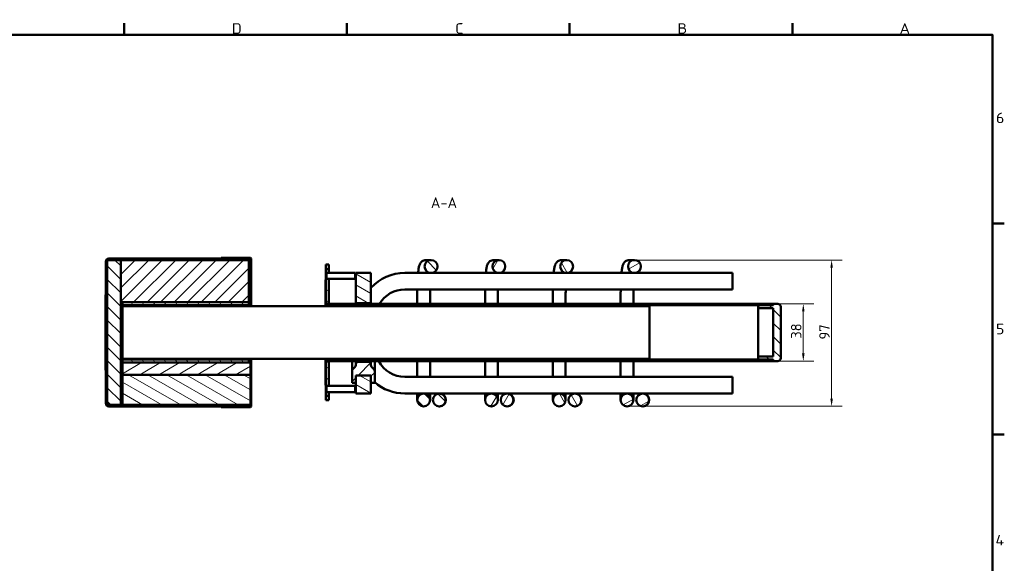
# Model space of a CAD drawing. Header units: millimetres. Extents: x 17 to 1184, y 7 to 835.
# Tile 7 of 7: x 527 to 1181, y 475 to 835. Entities that reach past the tile are written whole.
import ezdxf

# ---------------------------------------------------------------- set-up
doc = ezdxf.new("R2010")
doc.units = ezdxf.units.MM
doc.header["$LTSCALE"] = 2
for name, color, linetype, lineweight in [('Bemaßung', 7, 'Continuous', 15), ('Rahmen', 7, 'Continuous', 50), ('Schraffur', 7, 'Continuous', 18), ('Sichtbar', 7, 'Continuous', 50), ('Symbol', 7, 'Continuous', 18)]:
    doc.layers.add(name, color=color, linetype=linetype, lineweight=lineweight)
doc.styles.add('Notiztext (DIN)', font='isocpeur.ttf')
doc.styles.add('PohlCon Text gedehnt 110%', font='isocpeur.ttf', dxfattribs={"width": 1.1})
doc.styles.add('PohlCon Text normal (DIN)', font='isocpeur.ttf')
doc.dimstyles.new('POHLCON (DIN)', dxfattribs={"dimscale": 2, "dimtxt": 3.5, "dimasz": 2.55, "dimexe": 3.5, "dimexo": 1.1, "dimgap": 0.6, "dimtad": 1, "dimrnd": 1e-08, "dimtxsty": 'PohlCon Text normal (DIN)', "dimcen": 0.09, "dimdle": 10, "dimclrd": 256, "dimclre": 256, "dimclrt": 256, "dimadec": 1, "dimazin": 2, "dimtfac": 0.771429, "dimtmove": 0, "dimatfit": 3, "dimfxl": 1, "dimtolj": 1, "dimlwd": -1, "dimlwe": -1, "dimarcsym": 0})
pattern_1 = [(45, (0, 0), (-4.490128, 4.490128), [])]
pattern_2 = [(135.0002, (0, 0), (-4.49011, -4.490145), [])]
pattern_3 = [(60, (0, 0), (-5.49926, 3.175002), [])]
pattern_4 = [(120.0002, (0, 0), (-5.49925, -3.175017), [])]
pattern_5 = [(30, (0, 0), (-3.175002, 5.49926), [])]
pattern_6 = [(150.00025, (0, 0), (-3.174976, -5.499275), [])]

# ---------------------------------------------------------------- blocks, each defined once
blk = doc.blocks.new('Ränder Vorgaberahmen')
at = {"layer": 'Rahmen'}
for p, q in [((298.25, 412.5), (298.25, 416.4)), ((372.19, 412.5), (372.19, 416.4)), ((446.12, 412.5), (446.12, 416.4)), ((520.06, 412.5), (520.06, 416.4)), ((586.5, 350), (590.4, 350)), ((586.5, 280), (590.4, 280))]:
    blk.add_line(p, q, dxfattribs=at)
at = {"layer": 'Rahmen', "flags": 128}
blk.add_lwpolyline([(12.5, 7.5), (12.5, 412.5), (586.5, 412.5), (586.5, 7.5), (12.5, 7.5)], dxfattribs=at)
at = {"layer": 'Symbol', "char_height": 3.5, "attachment_point": 7, "style": 'PohlCon Text gedehnt 110%'}
for s, insert in [('D', (334.01, 412.9)), ('C', (408.14, 412.9)), ('B', (481.89, 412.9)), ('A', (555.63, 412.9)), ('6', (587.63, 383.25)), ('5', (587.63, 313.25)), ('4', (587.45, 243.25))]:
    blk.add_mtext(s, dxfattribs=dict(at, insert=insert))
blk = doc.blocks.new('*D19')
at = {"layer": 'Bemaßung', "transparency": 16777216}
for p, q in [((937.52, 675.72), (1073.17, 675.72)), ((1066.17, 583.82), (1066.17, 670.62)), ((932.58, 578.72), (1073.17, 578.72))]:
    blk.add_line(p, q, dxfattribs=at)
for points in [[(1065.32, 670.62), (1067.02, 670.62), (1066.17, 675.72)], [(1065.32, 583.82), (1067.02, 583.82), (1066.17, 578.72)]]:
    blk.add_solid(points, dxfattribs=at)
at = {"layer": 'Defpoints', "color": 0, "transparency": 16777216}
for p in [(935.32, 675.72), (1066.17, 675.72), (930.38, 578.72)]:
    blk.add_point(p, dxfattribs=at)
at = {"layer": 'Bemaßung', "transparency": 16777216, "insert": (1057.97, 623.02), "char_height": 7, "attachment_point": 1, "rotation": 90, "style": 'PohlCon Text normal (DIN)'}
blk.add_mtext('\\A1;97', dxfattribs=at)
blk = doc.blocks.new('*D20')
at = {"layer": 'Bemaßung', "transparency": 16777216}
for p, q in [((1029.58, 646.72), (1054.38, 646.72)), ((1047.38, 613.82), (1047.38, 641.62)), ((1029.58, 608.72), (1054.38, 608.72))]:
    blk.add_line(p, q, dxfattribs=at)
for points in [[(1046.53, 641.62), (1048.23, 641.62), (1047.38, 646.72)], [(1046.53, 613.82), (1048.23, 613.82), (1047.38, 608.72)]]:
    blk.add_solid(points, dxfattribs=at)
at = {"layer": 'Defpoints', "color": 0, "transparency": 16777216}
for p in [(1027.38, 646.72), (1047.38, 646.72), (1027.38, 608.72)]:
    blk.add_point(p, dxfattribs=at)
at = {"layer": 'Bemaßung', "transparency": 16777216, "insert": (1039.18, 623.52), "char_height": 7, "attachment_point": 1, "rotation": 90, "style": 'PohlCon Text normal (DIN)'}
blk.add_mtext('\\A1;38', dxfattribs=at)

msp = doc.modelspace()

# ---------------------------------------------------------------- hatches: boundary and pattern name
at = {"layer": 'Schraffur'}
h = msp.add_hatch(dxfattribs=at)
h.set_pattern_fill('ANSI31', color=256, scale=50.8, angle=14.999978, style=0)
h.set_pattern_definition(pattern_3)
edge = h.paths.add_edge_path()
edge.add_ellipse((586.378, 674.717), major_axis=(-2, 0), ratio=1, start_angle=270, end_angle=360)
edge.add_line((584.378, 674.717), (584.378, 652.717))
edge.add_line((584.378, 652.717), (584.378, 602.717))
edge.add_line((584.378, 602.717), (584.378, 580.717))
edge.add_ellipse((586.378, 580.717), major_axis=(0, -2), ratio=1, start_angle=270, end_angle=360)
edge.add_line((586.378, 578.717), (660.878, 578.717))
edge.add_line((660.878, 578.717), (680.377, 578.717))
edge.add_line((680.377, 578.717), (680.378, 578.717))
edge.add_line((680.378, 578.717), (680.378, 578.718))
edge.add_line((680.378, 578.718), (680.378, 579.717))
edge.add_line((680.378, 579.717), (595.378, 579.717))
edge.add_line((595.378, 579.717), (594.378, 579.717))
edge.add_line((594.378, 579.717), (586.378, 579.717))
edge.add_ellipse((586.378, 580.717), major_axis=(-1, 0), ratio=1, start_angle=0, end_angle=90, ccw=False)
edge.add_line((585.378, 580.717), (585.378, 674.717))
edge.add_ellipse((586.378, 674.717), major_axis=(0, 1), ratio=1, start_angle=0, end_angle=90, ccw=False)
edge.add_line((586.378, 675.717), (594.378, 675.717))
edge.add_line((594.378, 675.717), (679.378, 675.717))
edge.add_line((679.378, 675.717), (680.378, 675.717))
edge.add_line((680.378, 675.717), (680.378, 676.716))
edge.add_line((680.378, 676.716), (680.378, 676.717))
edge.add_line((680.378, 676.717), (680.377, 676.717))
edge.add_line((680.377, 676.717), (660.878, 676.717))
edge.add_line((660.878, 676.717), (586.378, 676.717))
h = msp.add_hatch(dxfattribs=at)
h.set_pattern_fill('ANSI31', color=256, scale=50.8, angle=90.00021, style=0)
h.set_pattern_definition(pattern_2)
h.paths.add_polyline_path([(594.378, 579.717), (594.378, 615.217), (594.378, 640.217), (594.378, 647.717), (594.378, 675.717), (586.378, 675.717), (585.378, 675.717), (585.378, 674.717), (585.378, 580.717), (585.378, 579.717), (586.378, 579.717)])
h = msp.add_hatch(dxfattribs=at)
h.set_pattern_fill('ANSI31', color=256, scale=50.8, style=0)
h.set_pattern_definition(pattern_1)
h.paths.add_polyline_path([(594.378, 647.717), (595.378, 647.717), (679.378, 647.717), (679.378, 675.717), (594.378, 675.717)])
h = msp.add_hatch(dxfattribs=at)
h.set_pattern_fill('ANSI31', color=256, scale=50.8, angle=90.00021, style=0)
h.set_pattern_definition(pattern_2)
edge = h.paths.add_edge_path()
edge.add_line((680.878, 578.718), (680.878, 610.217))
edge.add_line((680.878, 610.217), (680.378, 610.217))
edge.add_line((680.378, 610.217), (680.378, 607.717))
edge.add_line((680.378, 607.717), (680.378, 599.717))
edge.add_line((680.378, 599.717), (680.378, 579.717))
edge.add_line((680.378, 579.717), (680.378, 578.718))
edge.add_ellipse((680.377, 578.718), major_axis=(0, -0.001), ratio=1, start_angle=0, end_angle=90, ccw=False)
edge.add_line((680.377, 578.717), (660.878, 578.717))
edge.add_line((660.878, 578.717), (660.878, 578.217))
edge.add_line((660.878, 578.217), (680.377, 578.217))
edge.add_ellipse((680.377, 578.718), major_axis=(0.501, 0), ratio=1, start_angle=270, end_angle=360)
edge = h.paths.add_edge_path()
edge.add_line((680.878, 645.217), (680.878, 676.716))
edge.add_ellipse((680.377, 676.716), major_axis=(0, 0.501), ratio=1, start_angle=270, end_angle=360)
edge.add_line((680.377, 677.217), (660.878, 677.217))
edge.add_line((660.878, 677.217), (660.878, 676.717))
edge.add_line((660.878, 676.717), (680.377, 676.717))
edge.add_ellipse((680.377, 676.716), major_axis=(0.001, 0), ratio=1, start_angle=0, end_angle=90, ccw=False)
edge.add_line((680.378, 676.716), (680.378, 675.717))
edge.add_line((680.378, 675.717), (680.378, 645.217))
edge.add_line((680.378, 645.217), (680.878, 645.217))
h = msp.add_hatch(dxfattribs=at)
h.set_pattern_fill('ANSI31', color=256, scale=50.8, angle=90.00021, style=0)
h.set_pattern_definition(pattern_2)
edge = h.paths.add_edge_path()
edge.add_ellipse((800.316, 671.467), major_axis=(-4.263, 0), ratio=0.9969173, start_angle=0, end_angle=360)
edge = h.paths.add_edge_path()
edge.add_ellipse((795.378, 582.967), major_axis=(4.25, 0), ratio=1, start_angle=0, end_angle=360)
edge = h.paths.add_edge_path()
edge.add_ellipse((805.769, 582.967), major_axis=(-4.25, 0), ratio=0.9999619, start_angle=0, end_angle=360)
h = msp.add_hatch(dxfattribs=at)
h.set_pattern_fill('ANSI31', color=256, scale=50.8, angle=14.999978, style=0)
h.set_pattern_definition(pattern_3)
edge = h.paths.add_edge_path()
edge.add_ellipse((845.316, 671.467), major_axis=(-4.263, 0), ratio=0.9969173, start_angle=0, end_angle=360)
edge = h.paths.add_edge_path()
edge.add_ellipse((840.378, 582.967), major_axis=(4.25, 0), ratio=1, start_angle=0, end_angle=360)
edge = h.paths.add_edge_path()
edge.add_ellipse((850.769, 582.967), major_axis=(-4.25, 0), ratio=0.9999619, start_angle=0, end_angle=360)
h = msp.add_hatch(dxfattribs=at)
h.set_pattern_fill('ANSI31', color=256, scale=50.8, angle=75.000175, style=0)
h.set_pattern_definition(pattern_4)
edge = h.paths.add_edge_path()
edge.add_ellipse((890.316, 671.467), major_axis=(-4.263, 0), ratio=0.9969173, start_angle=0, end_angle=360)
edge = h.paths.add_edge_path()
edge.add_ellipse((885.378, 582.967), major_axis=(4.25, 0), ratio=1, start_angle=0, end_angle=360)
edge = h.paths.add_edge_path()
edge.add_ellipse((895.769, 582.967), major_axis=(-4.25, 0), ratio=0.9999619, start_angle=0, end_angle=360)
h = msp.add_hatch(dxfattribs=at)
h.set_pattern_fill('ANSI31', color=256, scale=50.8, angle=-14.999978, style=0)
h.set_pattern_definition(pattern_5)
edge = h.paths.add_edge_path()
edge.add_ellipse((935.316, 671.467), major_axis=(-4.263, 0), ratio=0.9969173, start_angle=0, end_angle=360)
edge = h.paths.add_edge_path()
edge.add_ellipse((930.378, 582.967), major_axis=(4.25, 0), ratio=1, start_angle=0, end_angle=360)
edge = h.paths.add_edge_path()
edge.add_ellipse((940.769, 582.967), major_axis=(-4.25, 0), ratio=0.9999619, start_angle=0, end_angle=360)
h = msp.add_hatch(dxfattribs=at)
h.set_pattern_fill('ANSI31', color=256, scale=50.8, angle=105.000246, style=0)
h.set_pattern_definition(pattern_6)
edge = h.paths.add_edge_path()
edge.add_line((732.378, 585.717), (730.378, 585.717))
edge.add_line((730.378, 585.717), (730.378, 588.267))
edge.add_line((730.378, 588.267), (730.885, 588.267))
edge.add_ellipse((734.378, 590.217), major_axis=(-2, 3.464), ratio=1, start_angle=89.176396, end_angle=90)
edge.add_line((730.914, 588.217), (732.378, 588.217))
edge.add_line((732.378, 588.217), (732.378, 585.717))
edge = h.paths.add_edge_path()
edge.add_line((732.378, 669.717), (730.378, 669.717))
edge.add_line((730.378, 669.717), (730.378, 667.167))
edge.add_line((730.378, 667.167), (730.885, 667.167))
edge.add_ellipse((734.378, 665.217), major_axis=(1.95, 3.492), ratio=1, start_angle=89.176396, end_angle=90, ccw=False)
edge.add_line((730.914, 667.217), (732.378, 667.217))
edge.add_line((732.378, 667.217), (732.378, 669.717))
edge = h.paths.add_edge_path()
edge.add_line((730.378, 663.267), (730.378, 662.717))
edge.add_line((730.378, 662.717), (730.378, 646.967))
edge.add_line((730.378, 646.967), (732.378, 646.967))
edge.add_line((732.378, 646.967), (732.378, 663.217))
edge.add_line((732.378, 663.217), (730.914, 663.217))
edge.add_ellipse((734.378, 665.217), major_axis=(-2, 3.464), ratio=1, start_angle=89.176396, end_angle=90, ccw=False)
edge.add_line((730.885, 663.267), (730.378, 663.267))
edge = h.paths.add_edge_path()
edge.add_line((730.378, 608.467), (730.378, 592.717))
edge.add_line((730.378, 592.717), (730.378, 592.167))
edge.add_line((730.378, 592.167), (730.885, 592.167))
edge.add_ellipse((734.378, 590.217), major_axis=(1.95, 3.492), ratio=1, start_angle=89.176396, end_angle=90, ccw=False)
edge.add_line((730.914, 592.217), (732.378, 592.217))
edge.add_line((732.378, 592.217), (732.378, 608.467))
edge.add_line((732.378, 608.467), (730.378, 608.467))
h = msp.add_hatch(dxfattribs=at)
h.set_pattern_fill('ANSI31', color=256, scale=50.8, angle=105.000246, style=0)
h.set_pattern_definition(pattern_6)
h.paths.add_polyline_path([(750.378, 667.217), (750.378, 647.217), (760.378, 647.217), (760.378, 667.217)])
h.paths.add_polyline_path([(760.378, 587.217), (760.378, 594.517), (760.378, 599.217), (750.378, 599.217), (750.378, 594.517), (750.378, 587.217)])
h = msp.add_hatch(dxfattribs=at)
h.set_pattern_fill('ANSI31', color=256, scale=50.8, angle=-14.999978, style=0)
h.set_pattern_definition(pattern_5)
h.paths.add_polyline_path([(730.308, 592.717), (730.378, 592.717), (730.378, 608.467), (730.378, 608.717), (730.378, 609.717), (730.378, 610.217), (730.308, 610.217)])
h.paths.add_polyline_path([(730.378, 645.217), (730.378, 645.717), (730.378, 646.717), (730.378, 646.967), (730.378, 662.717), (730.308, 662.717), (730.308, 645.217)])
h = msp.add_hatch(dxfattribs=at)
h.set_pattern_fill('ANSI31', color=256, scale=50.8, angle=14.999978, style=0)
h.set_pattern_definition(pattern_3)
h.paths.add_polyline_path([(584.378, 652.717), (584.278, 652.717), (584.278, 602.717), (584.378, 602.717)])
h = msp.add_hatch(dxfattribs=at)
h.set_pattern_fill('ANSI31', color=256, scale=50.8, angle=75.000175, style=0)
h.set_pattern_definition(pattern_4)
h.paths.add_polyline_path([(595.378, 647.717), (595.378, 645.717), (679.378, 645.717), (679.378, 647.717)])
h.paths.add_polyline_path([(595.378, 609.717), (595.378, 607.717), (679.378, 607.717), (679.378, 609.717)])
h = msp.add_hatch(dxfattribs=at)
h.set_pattern_fill('ANSI31', color=256, scale=50.8, style=0)
h.set_pattern_definition(pattern_1)
edge = h.paths.add_edge_path()
edge.add_ellipse((1026.878, 646.217), major_axis=(0.5, 0), ratio=1, start_angle=270, end_angle=360)
edge.add_line((1027.378, 646.217), (1027.378, 646.717))
edge.add_line((1027.378, 646.717), (730.378, 646.717))
edge.add_line((730.378, 646.717), (730.378, 645.717))
edge.add_line((730.378, 645.717), (1026.878, 645.717))
edge = h.paths.add_edge_path()
edge.add_ellipse((1026.878, 609.217), major_axis=(0, 0.5), ratio=1, start_angle=270, end_angle=360)
edge.add_line((1026.878, 609.717), (730.378, 609.717))
edge.add_line((730.378, 609.717), (730.378, 608.717))
edge.add_line((730.378, 608.717), (1027.378, 608.717))
edge.add_line((1027.378, 608.717), (1027.378, 609.217))
h = msp.add_hatch(dxfattribs=at)
h.set_pattern_fill('ANSI31', color=256, scale=50.8, angle=90.00021, style=0)
h.set_pattern_definition(pattern_2)
edge = h.paths.add_edge_path()
edge.add_line((1027.378, 643.717), (1027.378, 611.717))
edge.add_line((1027.378, 611.717), (1017.378, 611.717))
edge.add_line((1017.378, 611.717), (1017.378, 610.717))
edge.add_ellipse((1018.378, 610.717), major_axis=(0, -1), ratio=1, start_angle=270, end_angle=360)
edge.add_line((1018.378, 609.717), (1026.878, 609.717))
edge.add_line((1026.878, 609.717), (1027.378, 609.717))
edge.add_line((1027.378, 609.717), (1027.378, 609.217))
edge.add_line((1027.378, 609.217), (1027.378, 608.717))
edge.add_line((1027.378, 608.717), (1030.378, 608.717))
edge.add_ellipse((1030.378, 610.717), major_axis=(2, 0), ratio=1, start_angle=270, end_angle=360)
edge.add_line((1032.378, 610.717), (1032.378, 644.717))
edge.add_ellipse((1030.378, 644.717), major_axis=(0, 2), ratio=1, start_angle=270, end_angle=360)
edge.add_line((1030.378, 646.717), (1027.378, 646.717))
edge.add_line((1027.378, 646.717), (1027.378, 646.217))
edge.add_line((1027.378, 646.217), (1027.378, 645.717))
edge.add_line((1027.378, 645.717), (1026.878, 645.717))
edge.add_line((1026.878, 645.717), (1018.378, 645.717))
edge.add_ellipse((1018.378, 644.717), major_axis=(-1, 0), ratio=1, start_angle=270, end_angle=360)
edge.add_line((1017.378, 644.717), (1017.378, 643.717))
edge.add_line((1017.378, 643.717), (1027.378, 643.717))
h = msp.add_hatch(dxfattribs=at)
h.set_pattern_fill('ANSI31', color=256, scale=50.8, style=0)
h.set_pattern_definition(pattern_1)
h.paths.add_polyline_path([(594.378, 615.217), (595.378, 615.217), (595.378, 631.522), (595.378, 640.217), (594.378, 640.217)])
h = msp.add_hatch(dxfattribs=at)
h.set_pattern_fill('ANSI31', color=256, scale=50.8, style=0)
h.set_pattern_definition(pattern_1)
edge = h.paths.add_edge_path()
edge.add_line((762.878, 594.217), (762.878, 601.889))
edge.add_ellipse((760.878, 601.889), major_axis=(0, 2), ratio=1, start_angle=270, end_angle=315)
edge.add_line((762.292, 603.303), (760.964, 604.632))
edge.add_ellipse((762.378, 606.046), major_axis=(-1.414, 1.414), ratio=1, start_angle=45, end_angle=90, ccw=False)
edge.add_line((760.378, 606.046), (760.378, 607.917))
edge.add_ellipse((760.078, 607.917), major_axis=(0, 0.3), ratio=1, start_angle=270, end_angle=360)
edge.add_line((760.078, 608.217), (750.678, 608.217))
edge.add_ellipse((750.678, 607.917), major_axis=(-0.3, 0), ratio=1, start_angle=270, end_angle=360)
edge.add_line((750.378, 607.917), (750.378, 606.046))
edge.add_ellipse((748.378, 606.046), major_axis=(0, -2), ratio=1, start_angle=45, end_angle=90, ccw=False)
edge.add_line((749.792, 604.632), (748.464, 603.303))
edge.add_ellipse((749.878, 601.889), major_axis=(-1.414, -1.414), ratio=1, start_angle=270, end_angle=315)
edge.add_line((747.878, 601.889), (747.878, 594.217))
edge.add_line((747.878, 594.217), (750.078, 594.217))
edge.add_ellipse((750.078, 594.517), major_axis=(0.3, 0), ratio=1, start_angle=270, end_angle=360)
edge.add_line((750.378, 594.517), (750.378, 599.217))
edge.add_line((750.378, 599.217), (760.378, 599.217))
edge.add_line((760.378, 599.217), (760.378, 594.517))
edge.add_ellipse((760.678, 594.517), major_axis=(0, -0.3), ratio=1, start_angle=270, end_angle=360)
edge.add_line((760.678, 594.217), (762.878, 594.217))
h = msp.add_hatch(dxfattribs=at)
h.set_pattern_fill('ANSI31', color=256, scale=50.8, angle=-14.999978, style=0)
h.set_pattern_definition(pattern_5)
h.paths.add_polyline_path([(595.378, 607.717), (595.378, 599.717), (680.378, 599.717), (680.378, 607.717), (679.378, 607.717)])
h = msp.add_hatch(dxfattribs=at)
h.set_pattern_fill('ANSI31', color=256, scale=50.8, angle=105.000246, style=0)
h.set_pattern_definition(pattern_6)
h.paths.add_polyline_path([(680.378, 599.717), (595.378, 599.717), (595.378, 579.717), (680.378, 579.717)])

# ---------------------------------------------------------------- linework, layer by layer
at = {"layer": 'Sichtbar'}
for p, q in [((584.378, 674.717), (584.378, 580.717)), ((594.378, 675.717), (585.378, 675.717)), ((585.378, 675.717), (585.378, 579.717)), ((585.378, 580.717), (585.378, 674.717)), ((680.378, 676.717), (586.378, 676.717)), ((586.378, 675.717), (680.378, 675.717)), ((679.378, 675.717), (594.378, 675.717)), ((594.378, 675.717), (594.378, 647.717)), ((594.378, 579.717), (594.378, 675.717)), ((680.377, 677.217), (660.878, 677.217)), ((660.878, 677.217), (660.878, 676.717)), ((660.878, 676.717), (680.377, 676.717)), ((679.378, 647.717), (679.378, 675.717)), ((680.378, 674.717), (679.378, 674.717)), ((680.378, 675.717), (680.378, 676.717)), ((680.378, 676.716), (680.378, 645.217)), ((680.878, 645.217), (680.878, 676.716)), ((800.316, 675.717), (796.947, 675.717)), ((845.316, 675.717), (841.947, 675.717)), ((890.316, 675.717), (886.947, 675.717)), ((935.316, 675.717), (931.947, 675.717)), ((730.378, 669.717), (730.378, 672.717)), ((730.378, 672.717), (732.378, 672.717)), ((732.378, 669.717), (730.378, 669.717)), ((730.378, 669.717), (730.378, 667.167)), ((730.378, 667.167), (730.885, 667.167)), ((730.378, 663.267), (730.378, 667.167)), ((730.914, 663.217), (730.914, 667.217)), ((730.914, 667.217), (749.842, 667.217)), ((732.378, 672.717), (732.378, 669.717)), ((732.378, 667.217), (732.378, 669.717)), ((749.842, 667.217), (749.842, 663.217)), ((750.378, 667.217), (750.378, 647.217)), ((760.378, 667.217), (750.378, 667.217)), ((760.378, 647.217), (760.378, 667.217)), ((797.168, 667.217), (782.878, 667.217)), ((800.316, 667.217), (797.168, 667.217)), ((842.168, 667.217), (800.316, 667.217)), ((845.316, 667.217), (842.168, 667.217)), ((887.168, 667.217), (845.316, 667.217)), ((890.316, 667.217), (887.168, 667.217)), ((932.168, 667.217), (890.316, 667.217)), ((935.316, 667.217), (932.168, 667.217)), ((1000.378, 667.217), (935.316, 667.217)), ((1000.378, 667.217), (1000.378, 656.217)), ((730.378, 662.717), (730.308, 662.717)), ((730.308, 662.717), (730.308, 645.217)), ((730.378, 663.267), (730.378, 646.967)), ((730.885, 663.267), (730.378, 663.267)), ((730.378, 645.217), (730.378, 662.717)), ((730.914, 663.217), (749.842, 663.217)), ((732.378, 646.967), (732.378, 663.217)), ((1000.378, 656.217), (782.878, 656.217)), ((584.378, 652.717), (584.278, 652.717)), ((584.278, 652.717), (584.278, 602.717)), ((584.378, 602.717), (584.378, 652.717)), ((594.378, 647.717), (679.378, 647.717)), ((595.378, 647.717), (595.378, 645.717)), ((679.378, 647.717), (595.378, 647.717)), ((679.378, 645.717), (679.378, 647.717)), ((750.378, 647.217), (760.378, 647.217)), ((750.378, 646.717), (750.378, 647.217)), ((760.378, 647.217), (760.378, 646.717)), ((791.128, 651.467), (791.128, 646.717)), ((799.628, 651.467), (799.628, 646.717)), ((836.128, 651.467), (836.128, 646.717)), ((844.628, 651.467), (844.628, 646.717)), ((881.128, 651.467), (881.128, 646.717)), ((889.628, 651.467), (889.628, 646.717)), ((926.128, 651.467), (926.128, 646.717)), ((934.628, 651.467), (934.628, 646.717)), ((595.378, 646.632), (594.378, 646.632)), ((595.378, 645.717), (679.378, 645.717)), ((595.378, 645.217), (595.378, 645.717)), ((595.378, 645.217), (595.378, 631.522)), ((945.378, 645.217), (595.378, 645.217)), ((679.378, 645.717), (679.378, 645.217)), ((730.378, 646.967), (732.378, 646.967)), ((1027.378, 646.717), (730.378, 646.717)), ((730.378, 646.717), (730.378, 645.717)), ((730.378, 645.717), (1026.878, 645.717)), ((732.378, 646.967), (732.378, 646.717)), ((945.378, 610.217), (945.378, 645.217)), ((1017.378, 644.717), (1017.378, 643.717)), ((1017.378, 643.717), (1027.378, 643.717)), ((1017.378, 611.717), (1017.378, 643.717)), ((1027.378, 645.717), (1018.378, 645.717)), ((1027.378, 646.217), (1027.378, 646.717)), ((1030.378, 646.717), (1027.378, 646.717)), ((1027.378, 646.717), (1027.378, 645.717)), ((1027.378, 643.717), (1027.378, 611.717)), ((1032.378, 610.717), (1032.378, 644.717)), ((595.378, 640.217), (594.378, 640.217)), ((594.378, 640.217), (594.378, 615.217)), ((595.378, 631.522), (595.378, 610.217)), ((594.378, 615.217), (595.378, 615.217)), ((595.378, 608.803), (594.378, 608.803)), ((595.378, 609.717), (595.378, 610.217)), ((945.378, 610.217), (595.378, 610.217)), ((595.378, 609.717), (595.378, 607.717)), ((679.378, 609.717), (595.378, 609.717)), ((679.378, 610.217), (679.378, 609.717)), ((679.378, 607.717), (679.378, 609.717)), ((680.378, 610.217), (680.378, 578.718)), ((680.878, 578.718), (680.878, 610.217)), ((730.308, 610.217), (730.308, 592.717)), ((730.378, 592.717), (730.378, 610.217)), ((1026.878, 609.717), (730.378, 609.717)), ((730.378, 609.717), (730.378, 608.717)), ((730.378, 608.717), (1027.378, 608.717)), ((730.378, 608.467), (730.378, 592.167)), ((732.378, 608.467), (730.378, 608.467)), ((732.378, 608.717), (732.378, 608.467)), ((732.378, 592.217), (732.378, 608.467)), ((747.878, 608.717), (747.878, 604.717)), ((750.378, 608.717), (750.378, 607.917)), ((750.378, 607.917), (750.378, 606.046)), ((760.078, 608.217), (750.678, 608.217)), ((760.378, 607.917), (760.378, 608.717)), ((760.378, 606.046), (760.378, 607.917)), ((762.878, 604.717), (762.878, 608.717)), ((791.128, 608.717), (791.128, 602.967)), ((799.628, 608.717), (799.628, 602.967)), ((836.128, 608.717), (836.128, 602.967)), ((844.628, 608.717), (844.628, 602.967)), ((881.128, 608.717), (881.128, 602.967)), ((889.628, 608.717), (889.628, 602.967)), ((926.128, 608.717), (926.128, 602.967)), ((934.628, 608.717), (934.628, 602.967)), ((1027.378, 611.717), (1017.378, 611.717)), ((1017.378, 611.717), (1017.378, 610.717)), ((1018.378, 609.717), (1027.378, 609.717)), ((1027.378, 609.717), (1027.378, 608.717)), ((1027.378, 608.717), (1027.378, 609.217)), ((1027.378, 608.717), (1030.378, 608.717)), ((584.278, 602.717), (584.378, 602.717)), ((595.378, 607.717), (594.378, 607.717)), ((595.378, 607.717), (679.378, 607.717)), ((595.378, 607.717), (595.378, 599.717)), ((680.378, 607.717), (595.378, 607.717)), ((680.378, 599.717), (680.378, 607.717)), ((747.878, 604.717), (747.878, 601.889)), ((747.878, 601.889), (747.878, 594.217)), ((749.792, 604.632), (748.464, 603.303)), ((762.292, 603.303), (760.964, 604.632)), ((762.878, 601.889), (762.878, 604.717)), ((762.878, 594.217), (762.878, 601.889)), ((791.128, 602.967), (791.128, 598.217)), ((799.628, 598.217), (799.628, 602.967)), ((836.128, 602.967), (836.128, 598.217)), ((844.628, 598.217), (844.628, 602.967)), ((881.128, 602.967), (881.128, 598.217)), ((889.628, 598.217), (889.628, 602.967)), ((926.128, 602.967), (926.128, 598.217)), ((934.628, 598.217), (934.628, 602.967)), ((595.378, 599.717), (680.378, 599.717)), ((680.378, 599.717), (595.378, 599.717)), ((595.378, 599.717), (595.378, 579.717)), ((680.378, 579.717), (680.378, 599.717)), ((750.378, 594.517), (750.378, 599.217)), ((750.378, 599.217), (760.378, 599.217)), ((760.378, 599.217), (750.378, 599.217)), ((750.378, 599.217), (750.378, 587.217)), ((760.378, 599.217), (760.378, 594.517)), ((760.378, 587.217), (760.378, 599.217)), ((782.878, 598.217), (1000.378, 598.217)), ((1000.378, 587.217), (1000.378, 598.217)), ((730.308, 592.717), (730.378, 592.717)), ((730.378, 592.167), (730.885, 592.167)), ((730.378, 588.267), (730.378, 592.167)), ((730.885, 588.267), (730.378, 588.267)), ((730.378, 588.267), (730.378, 585.717)), ((730.914, 588.217), (730.914, 592.217)), ((730.914, 592.217), (749.842, 592.217)), ((730.914, 588.217), (749.842, 588.217)), ((732.378, 585.717), (732.378, 588.217)), ((747.878, 594.217), (750.078, 594.217)), ((749.842, 592.217), (749.842, 588.217)), ((760.678, 594.217), (762.878, 594.217)), ((732.378, 585.717), (730.378, 585.717)), ((730.378, 582.717), (730.378, 585.717)), ((732.378, 582.717), (730.378, 582.717)), ((732.378, 585.717), (732.378, 582.717)), ((750.378, 587.217), (760.378, 587.217)), ((782.878, 587.217), (805.769, 587.217)), ((791.128, 587.217), (791.128, 582.967)), ((799.628, 582.967), (799.628, 587.217)), ((805.922, 587.217), (805.769, 587.217)), ((805.922, 587.217), (850.769, 587.217)), ((836.128, 587.217), (836.128, 582.967)), ((844.628, 582.967), (844.628, 587.217)), ((850.922, 587.217), (850.769, 587.217)), ((850.922, 587.217), (895.769, 587.217)), ((881.128, 587.217), (881.128, 582.967)), ((889.628, 582.967), (889.628, 587.217)), ((895.922, 587.217), (895.769, 587.217)), ((895.922, 587.217), (940.769, 587.217)), ((926.128, 587.217), (926.128, 582.967)), ((934.628, 582.967), (934.628, 587.217)), ((940.922, 587.217), (940.769, 587.217)), ((940.922, 587.217), (1000.378, 587.217)), ((585.378, 579.717), (594.378, 579.717)), ((680.378, 579.717), (586.378, 579.717)), ((586.378, 578.717), (680.378, 578.717)), ((595.378, 579.717), (680.378, 579.717)), ((680.377, 578.717), (660.878, 578.717)), ((660.878, 578.717), (660.878, 578.217)), ((660.878, 578.217), (680.377, 578.217)), ((680.378, 578.717), (680.378, 579.717)), ((805.922, 578.717), (805.769, 578.717)), ((850.922, 578.717), (850.769, 578.717)), ((895.922, 578.717), (895.769, 578.717)), ((940.922, 578.717), (940.769, 578.717))]:
    msp.add_line(p, q, dxfattribs=at)
for centre in [(795.378, 582.967), (840.378, 582.967), (885.378, 582.967), (930.378, 582.967)]:
    msp.add_circle(centre, 4.25, dxfattribs=at)
for centre, radius, start, end in [((586.378, 674.717), 2, 90, 180), ((586.378, 674.717), 1, 90, 180), ((680.377, 676.716), 0.501, 0, 90), ((680.377, 676.716), 0.001, 0, 90), ((734.378, 665.217), 4, 150, 210), ((746.378, 665.217), 4, 330, 30), ((782.878, 636.717), 30.5, 90, 137.536275), ((782.878, 636.717), 19.5, 90, 149.148114), ((1018.378, 644.717), 1, 90, 180), ((1026.878, 646.217), 0.5, 270, 0), ((1030.378, 644.717), 2, 0, 90), ((750.678, 607.917), 0.3, 90, 180), ((760.078, 607.917), 0.3, 0, 90), ((782.878, 617.717), 19.5, 207.486426, 270), ((1018.378, 610.717), 1, 180, 270), ((1026.878, 609.217), 0.5, 0, 90), ((1030.378, 610.717), 2, 270, 0), ((749.878, 601.889), 2, 135, 180), ((748.378, 606.046), 2, 315, 0), ((762.378, 606.046), 2, 180, 225), ((760.878, 601.889), 2, 0, 45), ((734.378, 590.217), 4, 150, 210), ((746.378, 590.217), 4, 330, 30), ((750.078, 594.517), 0.3, 270, 0), ((760.678, 594.517), 0.3, 180, 270), ((782.878, 617.717), 30.5, 229.02439, 270), ((586.378, 580.717), 2, 180, 270), ((586.378, 580.717), 1, 180, 270), ((680.377, 578.718), 0.001, 270, 0), ((680.377, 578.718), 0.501, 270, 0)]:
    msp.add_arc(centre, radius, start, end, dxfattribs=at)
for centre, major_axis, ratio in [((800.316, 671.467), (-4.263, 0), 0.9969173), ((845.316, 671.467), (-4.263, 0), 0.9969173), ((890.316, 671.467), (-4.263, 0), 0.9969173), ((935.316, 671.467), (-4.263, 0), 0.9969173), ((805.769, 582.967), (-4.25, 0), 0.9999619), ((850.769, 582.967), (-4.25, 0), 0.9999619), ((895.769, 582.967), (-4.25, 0), 0.9999619), ((940.769, 582.967), (-4.25, 0), 0.9999619)]:
    msp.add_ellipse(centre, major_axis=major_axis, ratio=ratio, dxfattribs=at)
for centre in [(805.922, 582.967), (850.922, 582.967), (895.922, 582.967), (940.922, 582.967)]:
    msp.add_ellipse(centre, major_axis=(0, 4.25), ratio=0.9999619, start_param=3.1415927, end_param=6.2831853, dxfattribs=at)
for points, knots in [([(796.947, 675.717), (796.451, 675.717), (795.96, 675.628), (795.072, 675.326), (794.691, 675.11), (794.014, 674.626), (793.755, 674.361), (793.296, 673.818), (793.136, 673.558), (792.807, 672.964), (792.695, 672.677), (792.317, 671.608), (792.197, 670.947), (791.929, 669.289), (791.814, 668.323), (791.71, 667.217)], [3.14159265, 3.14159265, 3.14159265, 3.14159265, 3.16825759, 3.16825759, 3.19756367, 3.19756367, 3.23409092, 3.23409092, 3.28217688, 3.28217688, 3.35985204, 3.35985204, 3.59382512, 3.59382512, 3.83727159, 3.83727159, 3.83727159, 3.83727159]), ([(841.947, 675.717), (841.451, 675.717), (840.96, 675.628), (840.072, 675.326), (839.691, 675.11), (839.014, 674.626), (838.755, 674.361), (838.296, 673.818), (838.136, 673.558), (837.807, 672.964), (837.695, 672.677), (837.317, 671.608), (837.197, 670.947), (836.929, 669.289), (836.814, 668.323), (836.71, 667.217)], [3.14159265, 3.14159265, 3.14159265, 3.14159265, 3.16825759, 3.16825759, 3.19756367, 3.19756367, 3.23409092, 3.23409092, 3.28217688, 3.28217688, 3.35985204, 3.35985204, 3.59382512, 3.59382512, 3.83727159, 3.83727159, 3.83727159, 3.83727159]), ([(886.947, 675.717), (886.451, 675.717), (885.96, 675.628), (885.072, 675.326), (884.691, 675.11), (884.014, 674.626), (883.755, 674.361), (883.296, 673.818), (883.136, 673.558), (882.807, 672.964), (882.695, 672.677), (882.317, 671.608), (882.197, 670.947), (881.929, 669.289), (881.814, 668.323), (881.71, 667.217)], [3.14159265, 3.14159265, 3.14159265, 3.14159265, 3.16825759, 3.16825759, 3.19756367, 3.19756367, 3.23409092, 3.23409092, 3.28217688, 3.28217688, 3.35985204, 3.35985204, 3.59382512, 3.59382512, 3.83727159, 3.83727159, 3.83727159, 3.83727159]), ([(931.947, 675.717), (931.451, 675.717), (930.96, 675.628), (930.072, 675.326), (929.691, 675.11), (929.014, 674.626), (928.755, 674.361), (928.296, 673.818), (928.136, 673.558), (927.807, 672.964), (927.695, 672.677), (927.317, 671.608), (927.197, 670.947), (926.929, 669.289), (926.814, 668.323), (926.71, 667.217)], [3.14159265, 3.14159265, 3.14159265, 3.14159265, 3.16825759, 3.16825759, 3.19756367, 3.19756367, 3.23409092, 3.23409092, 3.28217688, 3.28217688, 3.35985204, 3.35985204, 3.59382512, 3.59382512, 3.83727159, 3.83727159, 3.83727159, 3.83727159]), ([(791.172, 656.217), (791.164, 655.824), (791.158, 655.428), (791.136, 653.854), (791.128, 652.661), (791.128, 651.467)], [4.47671638, 4.47671638, 4.47671638, 4.47671638, 4.53630292, 4.53630292, 4.71238898, 4.71238898, 4.71238898, 4.71238898]), ([(799.673, 656.217), (799.664, 655.716), (799.655, 655.209), (799.635, 653.632), (799.628, 652.55), (799.628, 651.467)], [4.46832185, 4.46832185, 4.46832185, 4.46832185, 4.54729716, 4.54729716, 4.71238898, 4.71238898, 4.71238898, 4.71238898]), ([(836.172, 656.217), (836.164, 655.824), (836.158, 655.428), (836.136, 653.854), (836.128, 652.661), (836.128, 651.467)], [4.47671638, 4.47671638, 4.47671638, 4.47671638, 4.53630292, 4.53630292, 4.71238898, 4.71238898, 4.71238898, 4.71238898]), ([(844.673, 656.217), (844.664, 655.716), (844.655, 655.209), (844.635, 653.632), (844.628, 652.55), (844.628, 651.467)], [4.46832185, 4.46832185, 4.46832185, 4.46832185, 4.54729716, 4.54729716, 4.71238898, 4.71238898, 4.71238898, 4.71238898]), ([(881.172, 656.217), (881.164, 655.824), (881.158, 655.428), (881.136, 653.854), (881.128, 652.661), (881.128, 651.467)], [4.47671638, 4.47671638, 4.47671638, 4.47671638, 4.53630292, 4.53630292, 4.71238898, 4.71238898, 4.71238898, 4.71238898]), ([(889.673, 656.217), (889.664, 655.716), (889.655, 655.209), (889.635, 653.632), (889.628, 652.55), (889.628, 651.467)], [4.46832185, 4.46832185, 4.46832185, 4.46832185, 4.54729716, 4.54729716, 4.71238898, 4.71238898, 4.71238898, 4.71238898]), ([(926.172, 656.217), (926.164, 655.824), (926.158, 655.428), (926.136, 653.854), (926.128, 652.661), (926.128, 651.467)], [4.47671638, 4.47671638, 4.47671638, 4.47671638, 4.53630292, 4.53630292, 4.71238898, 4.71238898, 4.71238898, 4.71238898]), ([(934.673, 656.217), (934.664, 655.716), (934.655, 655.209), (934.635, 653.632), (934.628, 652.55), (934.628, 651.467)], [4.46832185, 4.46832185, 4.46832185, 4.46832185, 4.54729716, 4.54729716, 4.71238898, 4.71238898, 4.71238898, 4.71238898])]:
    msp.add_open_spline(points, degree=3, knots=knots, dxfattribs=at)

# ---------------------------------------------------------------- block references
at = {"xscale": 2, "yscale": 2, "zscale": 2}
msp.add_blockref('Ränder Vorgaberahmen', (0, 0), dxfattribs=at)

# ---------------------------------------------------------------- texts
at = {"layer": 'Symbol', "insert": (800.186, 710.268), "char_height": 7, "attachment_point": 7, "style": 'Notiztext (DIN)'}
msp.add_mtext('A-A', dxfattribs=at)

# ---------------------------------------------------------------- dimensions: what is measured, and where the dimension line sits
at = {"layer": 'Bemaßung'}
for base, p1, p2, angle, picture, middle in [((1066.175, 675.717), (930.378, 578.717), (935.316, 675.717), 90, '*D19', (1066.175, 627.217)), ((1047.378, 646.717), (1027.378, 608.717), (1027.378, 646.717), 270, '*D20', (1047.378, 627.717))]:
    dim = msp.add_linear_dim(base=base, p1=p1, p2=p2, angle=angle, dimstyle='POHLCON (DIN)', override={"dimgap": 0.6, "dimdec": 2, "dimtol": 0, "dimlim": 0, "dimtp": 0, "dimtm": 0, "dimtdec": 2, "dimtofl": 0, "dimatfit": 1}, dxfattribs=at)
    dim.commit()
    dim.dimension.update_dxf_attribs({"geometry": picture, "text_midpoint": middle, "dimtype": 160})

doc.saveas('drawing.dxf')
